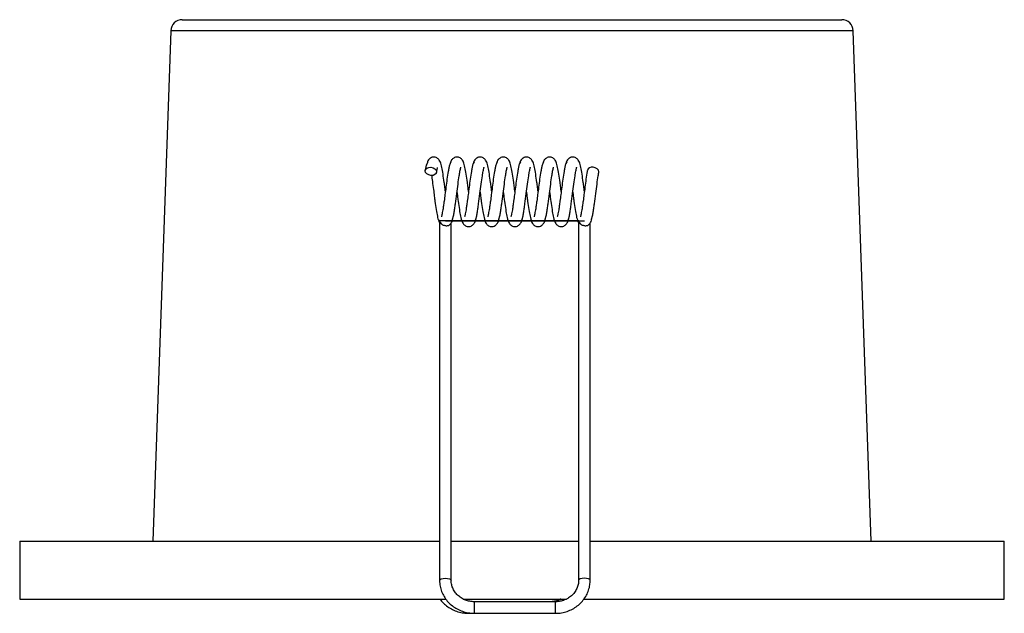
# Paper-space layout '_Izquierda' of a CAD drawing. Header units: millimetres. Extents: x -17.5 to 67.5, y -26.6 to 24.7.
import ezdxf

# ---------------------------------------------------------------- set-up
doc = ezdxf.new("R2010")
doc.units = ezdxf.units.MM

psp = doc.layouts.new('_Izquierda')

# ---------------------------------------------------------------- linework, layer by layer
at = {"color": 7, "linetype": 'Continuous', "lineweight": 25}
for p, q in [((-3.463, 24.662), (53.463, 24.662)), ((-4.462, 23.697), (-6, -20.338)), ((54.462, 23.697), (-4.462, 23.697)), ((56, -20.338), (54.462, 23.697)), ((18.749, 7.264), (18.749, -23.723)), ((18.757, 7.335), (18.751, 7.32)), ((19.749, -23.723), (19.749, 7.114)), ((30.749, 7.264), (30.749, -23.723)), ((30.751, 7.32), (30.757, 7.335)), ((31.749, -23.723), (31.749, 7.114)), ((-17.5, -20.338), (-17.5, -25.338)), ((-17.5, -20.338), (18.749, -20.338)), ((19.749, -20.338), (30.749, -20.338)), ((31.749, -20.338), (67.5, -20.338)), ((67.5, -25.338), (67.5, -20.338)), ((-17.5, -25.338), (19.275, -25.338)), ((20.773, -25.338), (29.708, -25.338)), ((31.219, -25.338), (67.5, -25.338)), ((28.749, -25.572), (21.749, -25.572)), ((21.749, -26.572), (21.749, -25.572)), ((28.749, -26.572), (28.749, -25.572)), ((21.251, -26.572), (28.749, -26.572))]:
    psp.add_line(p, q, dxfattribs=at)
at = {"color": 7, "linetype": 'Continuous'}
for p, q in [((30.751, 7.304), (18.751, 7.304)), ((19.249, 7.304), (31.249, 7.304))]:
    psp.add_line(p, q, dxfattribs=at)
at = {"color": 7, "linetype": 'Continuous', "lineweight": 25, "flags": 128}
for points in [[(18, 11.925), (18.19, 11.881), (18.351, 11.79), (18.458, 11.666), (18.496, 11.527), (18.458, 11.395), (18.351, 11.29), (18.19, 11.228), (18, 11.218), (17.81, 11.262), (17.649, 11.353), (17.542, 11.478), (17.504, 11.616), (17.542, 11.748), (17.649, 11.853), (17.81, 11.916), (18, 11.925)], [(32.492, 11.483), (32.496, 11.527), (32.458, 11.666), (32.351, 11.79), (32.19, 11.881), (32, 11.925)], [(18.749, -23.723), (18.787, -23.658), (18.895, -23.602), (19.058, -23.565), (19.249, -23.552), (19.44, -23.565), (19.602, -23.602), (19.711, -23.658), (19.749, -23.722)], [(31.749, -23.723), (31.711, -23.658), (31.602, -23.602), (31.44, -23.565), (31.249, -23.552), (31.058, -23.565), (30.895, -23.602), (30.787, -23.658), (30.749, -23.722)]]:
    psp.add_lwpolyline(points, dxfattribs=at)
at = {"color": 7, "linetype": 'Continuous', "lineweight": 25}
for centre, radius, start, end in [((-3.463, 23.662), 1, 90, 178), ((53.463, 23.662), 1, 2, 90), ((31.901, 11.521), 0.416, 76.17504, 160.97493)]:
    psp.add_arc(centre, radius, start, end, dxfattribs=at)
for points, knots in [([(19.25, 9.836), (19.236, 9.949), (19.202, 10.215), (19.133, 10.735), (19.047, 11.361), (18.946, 11.931), (18.842, 12.315), (18.735, 12.545), (18.568, 12.72), (18.375, 12.797), (18.237, 12.81), (18.093, 12.786), (17.943, 12.723), (17.801, 12.59), (17.715, 12.444), (17.7, 12.363), (17.695, 12.336)], [0, 0, 0, 0, 0.064472, 0.150999, 0.302435, 0.452603, 0.598561, 0.672873, 0.750688, 0.790501, 0.829637, 0.854116, 0.89319, 0.948762, 0.983069, 1, 1, 1, 1]), ([(21.25, 9.836), (21.236, 9.949), (21.202, 10.215), (21.133, 10.735), (21.047, 11.361), (20.946, 11.931), (20.842, 12.315), (20.735, 12.545), (20.568, 12.72), (20.375, 12.797), (20.237, 12.81), (20.093, 12.786), (19.943, 12.723), (19.8, 12.591), (19.702, 12.414), (19.683, 12.298), (19.673, 12.237)], [0, 0, 0, 0, 0.063143, 0.147887, 0.296203, 0.443277, 0.586227, 0.659008, 0.735219, 0.774212, 0.812541, 0.836516, 0.874785, 0.929212, 0.962812, 1, 1, 1, 1]), ([(23.25, 9.836), (23.236, 9.949), (23.202, 10.215), (23.133, 10.735), (23.047, 11.361), (22.946, 11.931), (22.842, 12.315), (22.735, 12.545), (22.568, 12.72), (22.375, 12.797), (22.237, 12.81), (22.093, 12.786), (21.943, 12.723), (21.8, 12.591), (21.702, 12.414), (21.683, 12.298), (21.673, 12.237)], [0, 0, 0, 0, 0.063143, 0.147887, 0.296203, 0.443277, 0.586227, 0.659008, 0.735219, 0.774212, 0.812541, 0.836516, 0.874785, 0.929212, 0.962812, 1, 1, 1, 1]), ([(25.25, 9.836), (25.236, 9.949), (25.202, 10.215), (25.133, 10.735), (25.047, 11.361), (24.946, 11.931), (24.842, 12.315), (24.735, 12.545), (24.568, 12.72), (24.375, 12.797), (24.237, 12.81), (24.093, 12.786), (23.943, 12.723), (23.8, 12.591), (23.702, 12.414), (23.683, 12.298), (23.673, 12.237)], [0, 0, 0, 0, 0.0631431, 0.1478874, 0.296203, 0.4432771, 0.5862274, 0.6590077, 0.7352193, 0.774212, 0.8125411, 0.8365158, 0.8747846, 0.9292119, 0.9628116, 1, 1, 1, 1]), ([(27.25, 9.836), (27.236, 9.949), (27.202, 10.215), (27.133, 10.735), (27.047, 11.361), (26.946, 11.931), (26.842, 12.315), (26.735, 12.545), (26.568, 12.72), (26.375, 12.797), (26.237, 12.81), (26.093, 12.786), (25.943, 12.723), (25.8, 12.591), (25.702, 12.414), (25.683, 12.298), (25.673, 12.237)], [0, 0, 0, 0, 0.063143, 0.147887, 0.296203, 0.443277, 0.586227, 0.659008, 0.735219, 0.774212, 0.812541, 0.836516, 0.874785, 0.929212, 0.962812, 1, 1, 1, 1]), ([(29.25, 9.836), (29.236, 9.949), (29.202, 10.215), (29.133, 10.735), (29.047, 11.361), (28.946, 11.931), (28.842, 12.315), (28.735, 12.545), (28.568, 12.72), (28.375, 12.797), (28.237, 12.81), (28.093, 12.786), (27.943, 12.723), (27.8, 12.591), (27.702, 12.414), (27.683, 12.298), (27.673, 12.237)], [0, 0, 0, 0, 0.063143, 0.147887, 0.296203, 0.443277, 0.586227, 0.659008, 0.735219, 0.774212, 0.812541, 0.836516, 0.874785, 0.929212, 0.962812, 1, 1, 1, 1]), ([(31.25, 9.836), (31.236, 9.949), (31.202, 10.215), (31.133, 10.735), (31.047, 11.361), (30.946, 11.931), (30.842, 12.315), (30.735, 12.545), (30.568, 12.72), (30.375, 12.797), (30.237, 12.81), (30.093, 12.786), (29.943, 12.723), (29.8, 12.591), (29.702, 12.414), (29.683, 12.298), (29.673, 12.237)], [0, 0, 0, 0, 0.063143, 0.147887, 0.296203, 0.443277, 0.586227, 0.659008, 0.735219, 0.774212, 0.812541, 0.836516, 0.874785, 0.929212, 0.962812, 1, 1, 1, 1]), ([(17.759, 12.383), (17.739, 12.376), (17.698, 12.363), (17.635, 12.217), (17.57, 11.99), (17.528, 11.77), (17.508, 11.66)], [0, 0, 0, 0, 0.248953, 0.499369, 0.751386, 1, 1, 1, 1]), ([(18.492, 11.483), (18.512, 11.593), (18.546, 11.786), (18.574, 11.901), (18.561, 11.905), (18.558, 11.905)], [0, 0, 0, 0, 0.498167, 0.875973, 1, 1, 1, 1]), ([(19.759, 12.383), (19.737, 12.375), (19.691, 12.357), (19.621, 12.179), (19.553, 11.914), (19.478, 11.495), (19.391, 10.929), (19.3, 10.226), (19.218, 9.58), (19.145, 9.032), (19.086, 8.596), (19.019, 8.164), (18.952, 7.852), (18.924, 7.704), (18.893, 7.635), (18.906, 7.649), (18.907, 7.65)], [0, 0, 0, 0, 0.076891, 0.155924, 0.235994, 0.300493, 0.412932, 0.513251, 0.602688, 0.681537, 0.748487, 0.805901, 0.908157, 0.954268, 0.997521, 1, 1, 1, 1]), ([(19.838, 7.33), (19.849, 7.353), (19.881, 7.425), (19.933, 7.646), (19.998, 7.969), (20.061, 8.353), (20.137, 8.902), (20.234, 9.633), (20.338, 10.48), (20.426, 11.083), (20.487, 11.461), (20.526, 11.667), (20.555, 11.797), (20.577, 11.884), (20.587, 11.914), (20.59, 11.934), (20.593, 11.945), (20.589, 11.942), (20.588, 11.942)], [0, 0, 0, 0, 0.038679, 0.119776, 0.199725, 0.277192, 0.351269, 0.494313, 0.627181, 0.753087, 0.812379, 0.864008, 0.901768, 0.925274, 0.953298, 0.97746, 0.999083, 1, 1, 1, 1]), ([(21.759, 12.383), (21.737, 12.375), (21.691, 12.357), (21.621, 12.179), (21.553, 11.914), (21.478, 11.495), (21.391, 10.929), (21.3, 10.226), (21.218, 9.58), (21.145, 9.032), (21.086, 8.596), (21.019, 8.164), (20.952, 7.852), (20.924, 7.704), (20.893, 7.635), (20.906, 7.649), (20.907, 7.65)], [0, 0, 0, 0, 0.0768908, 0.1559236, 0.2359944, 0.3004925, 0.4129316, 0.5132509, 0.6026878, 0.6815366, 0.7484873, 0.8059009, 0.908157, 0.954268, 0.997521, 1, 1, 1, 1]), ([(21.838, 7.33), (21.849, 7.353), (21.881, 7.425), (21.933, 7.646), (21.998, 7.969), (22.061, 8.353), (22.137, 8.902), (22.234, 9.633), (22.338, 10.48), (22.426, 11.083), (22.487, 11.461), (22.526, 11.667), (22.555, 11.797), (22.577, 11.884), (22.587, 11.914), (22.59, 11.934), (22.593, 11.945), (22.589, 11.942), (22.588, 11.942)], [0, 0, 0, 0, 0.038679, 0.119776, 0.199725, 0.277192, 0.351269, 0.494313, 0.627181, 0.753087, 0.812379, 0.864008, 0.901768, 0.925274, 0.953298, 0.97746, 0.999083, 1, 1, 1, 1]), ([(23.759, 12.383), (23.737, 12.375), (23.691, 12.357), (23.621, 12.179), (23.553, 11.914), (23.478, 11.495), (23.391, 10.929), (23.3, 10.226), (23.218, 9.58), (23.145, 9.032), (23.086, 8.596), (23.019, 8.164), (22.952, 7.852), (22.924, 7.704), (22.893, 7.635), (22.906, 7.649), (22.907, 7.65)], [0, 0, 0, 0, 0.076891, 0.155924, 0.235994, 0.300493, 0.412932, 0.513251, 0.602688, 0.681537, 0.748487, 0.805901, 0.908157, 0.954268, 0.997521, 1, 1, 1, 1]), ([(23.838, 7.33), (23.849, 7.353), (23.881, 7.425), (23.933, 7.646), (23.998, 7.969), (24.061, 8.353), (24.137, 8.902), (24.234, 9.633), (24.338, 10.48), (24.426, 11.083), (24.487, 11.461), (24.526, 11.667), (24.555, 11.797), (24.577, 11.884), (24.587, 11.914), (24.59, 11.934), (24.593, 11.945), (24.589, 11.942), (24.588, 11.942)], [0, 0, 0, 0, 0.038679, 0.119776, 0.199725, 0.277192, 0.351269, 0.494313, 0.627181, 0.753087, 0.812379, 0.864008, 0.901768, 0.925274, 0.953298, 0.97746, 0.999083, 1, 1, 1, 1]), ([(25.759, 12.383), (25.737, 12.375), (25.691, 12.357), (25.621, 12.179), (25.553, 11.914), (25.478, 11.495), (25.391, 10.929), (25.3, 10.226), (25.218, 9.58), (25.145, 9.032), (25.086, 8.596), (25.019, 8.164), (24.952, 7.852), (24.924, 7.704), (24.893, 7.635), (24.906, 7.649), (24.907, 7.65)], [0, 0, 0, 0, 0.076891, 0.155924, 0.235994, 0.300493, 0.412932, 0.513251, 0.602688, 0.681537, 0.748487, 0.805901, 0.908157, 0.954268, 0.997521, 1, 1, 1, 1]), ([(25.838, 7.33), (25.849, 7.353), (25.881, 7.425), (25.933, 7.646), (25.998, 7.969), (26.061, 8.353), (26.137, 8.902), (26.234, 9.633), (26.338, 10.48), (26.426, 11.083), (26.487, 11.461), (26.526, 11.667), (26.555, 11.797), (26.577, 11.884), (26.587, 11.914), (26.59, 11.934), (26.593, 11.945), (26.589, 11.942), (26.588, 11.942)], [0, 0, 0, 0, 0.038679, 0.119776, 0.199725, 0.277192, 0.351269, 0.494313, 0.627181, 0.753087, 0.812379, 0.864008, 0.901768, 0.925274, 0.953298, 0.97746, 0.999083, 1, 1, 1, 1]), ([(27.759, 12.383), (27.737, 12.375), (27.691, 12.357), (27.621, 12.179), (27.553, 11.914), (27.478, 11.495), (27.391, 10.929), (27.3, 10.226), (27.218, 9.58), (27.145, 9.032), (27.086, 8.596), (27.019, 8.164), (26.952, 7.852), (26.924, 7.704), (26.893, 7.635), (26.906, 7.649), (26.907, 7.65)], [0, 0, 0, 0, 0.076891, 0.155924, 0.235994, 0.300493, 0.412932, 0.513251, 0.602688, 0.681537, 0.748487, 0.805901, 0.908157, 0.954268, 0.997521, 1, 1, 1, 1]), ([(27.838, 7.33), (27.849, 7.353), (27.881, 7.425), (27.933, 7.646), (27.998, 7.969), (28.061, 8.353), (28.137, 8.902), (28.234, 9.633), (28.338, 10.48), (28.426, 11.083), (28.487, 11.461), (28.526, 11.667), (28.555, 11.797), (28.577, 11.884), (28.587, 11.914), (28.59, 11.934), (28.593, 11.945), (28.589, 11.942), (28.588, 11.942)], [0, 0, 0, 0, 0.0386787, 0.119776, 0.199725, 0.2771916, 0.3512692, 0.4943134, 0.6271809, 0.7530873, 0.8123788, 0.8640083, 0.9017682, 0.9252738, 0.9532978, 0.9774603, 0.9990826, 1, 1, 1, 1]), ([(29.759, 12.383), (29.737, 12.375), (29.691, 12.357), (29.621, 12.179), (29.553, 11.914), (29.478, 11.495), (29.391, 10.929), (29.3, 10.226), (29.218, 9.58), (29.145, 9.032), (29.086, 8.596), (29.019, 8.164), (28.952, 7.852), (28.924, 7.704), (28.893, 7.635), (28.906, 7.649), (28.907, 7.65)], [0, 0, 0, 0, 0.076891, 0.155924, 0.235994, 0.300493, 0.412932, 0.513251, 0.602688, 0.681537, 0.748487, 0.805901, 0.908157, 0.954268, 0.997521, 1, 1, 1, 1]), ([(29.838, 7.33), (29.849, 7.353), (29.881, 7.425), (29.933, 7.646), (29.998, 7.969), (30.061, 8.353), (30.137, 8.902), (30.234, 9.633), (30.338, 10.48), (30.426, 11.083), (30.487, 11.461), (30.526, 11.667), (30.555, 11.797), (30.577, 11.884), (30.587, 11.914), (30.59, 11.934), (30.593, 11.945), (30.589, 11.942), (30.588, 11.942)], [0, 0, 0, 0, 0.038679, 0.119776, 0.199725, 0.277192, 0.351269, 0.494313, 0.627181, 0.753087, 0.812379, 0.864008, 0.901768, 0.925274, 0.953298, 0.97746, 0.999083, 1, 1, 1, 1]), ([(18.048, 11.231), (18.075, 11.06), (18.131, 10.697), (18.214, 10.057), (18.288, 9.475), (18.364, 8.876), (18.453, 8.258), (18.554, 7.684), (18.639, 7.325), (18.727, 7.166), (18.749, 7.126)], [0, 0, 0, 0, 0.127043, 0.269382, 0.385775, 0.475693, 0.636607, 0.790927, 0.9473, 1, 1, 1, 1]), ([(31.508, 11.657), (31.502, 11.626), (31.464, 11.409), (31.39, 10.927), (31.3, 10.227), (31.218, 9.58), (31.145, 9.032), (31.086, 8.596), (31.019, 8.164), (30.952, 7.852), (30.924, 7.704), (30.893, 7.635), (30.906, 7.649), (30.907, 7.65)], [0, 0, 0, 0, 0.025856, 0.18244, 0.322146, 0.446697, 0.556503, 0.64974, 0.729695, 0.872098, 0.936313, 0.996548, 1, 1, 1, 1]), ([(31.838, 7.33), (31.849, 7.353), (31.881, 7.425), (31.933, 7.646), (31.998, 7.969), (32.061, 8.353), (32.137, 8.902), (32.234, 9.633), (32.338, 10.48), (32.425, 11.082), (32.475, 11.386), (32.491, 11.478), (32.492, 11.483)], [0, 0, 0, 0, 0.047393, 0.146761, 0.244721, 0.339641, 0.430407, 0.605678, 0.76848, 0.922752, 0.995401, 1, 1, 1, 1]), ([(20.25, 9.771), (20.265, 9.658), (20.299, 9.396), (20.364, 8.876), (20.455, 8.258), (20.549, 7.684), (20.658, 7.297), (20.764, 7.067), (20.931, 6.888), (21.122, 6.811), (21.267, 6.798), (21.42, 6.825), (21.568, 6.895), (21.722, 7.047), (21.831, 7.256), (21.858, 7.397), (21.872, 7.47)], [0, 0, 0, 0, 0.059734, 0.139023, 0.280914, 0.41699, 0.554877, 0.625396, 0.698015, 0.735288, 0.771799, 0.796653, 0.842914, 0.911701, 0.953903, 1, 1, 1, 1]), ([(22.25, 9.771), (22.265, 9.658), (22.299, 9.396), (22.364, 8.876), (22.455, 8.258), (22.549, 7.684), (22.658, 7.297), (22.764, 7.067), (22.931, 6.888), (23.122, 6.811), (23.267, 6.798), (23.42, 6.825), (23.568, 6.895), (23.722, 7.047), (23.831, 7.256), (23.858, 7.397), (23.872, 7.47)], [0, 0, 0, 0, 0.0597341, 0.1390226, 0.2809136, 0.41699, 0.5548766, 0.6253961, 0.6980149, 0.735288, 0.771799, 0.796653, 0.8429144, 0.9117005, 0.9539028, 1, 1, 1, 1]), ([(24.25, 9.771), (24.265, 9.658), (24.299, 9.396), (24.364, 8.876), (24.455, 8.258), (24.549, 7.684), (24.658, 7.297), (24.764, 7.067), (24.931, 6.888), (25.122, 6.811), (25.267, 6.798), (25.42, 6.825), (25.568, 6.895), (25.722, 7.047), (25.831, 7.256), (25.858, 7.397), (25.872, 7.47)], [0, 0, 0, 0, 0.059734, 0.139023, 0.280914, 0.41699, 0.554877, 0.625396, 0.698015, 0.735288, 0.771799, 0.796653, 0.842914, 0.911701, 0.953903, 1, 1, 1, 1]), ([(26.25, 9.771), (26.265, 9.658), (26.299, 9.396), (26.364, 8.876), (26.455, 8.258), (26.549, 7.684), (26.658, 7.297), (26.764, 7.067), (26.931, 6.888), (27.122, 6.811), (27.267, 6.798), (27.42, 6.825), (27.568, 6.895), (27.722, 7.047), (27.831, 7.256), (27.858, 7.397), (27.872, 7.47)], [0, 0, 0, 0, 0.059734, 0.139023, 0.280914, 0.41699, 0.554877, 0.625396, 0.698015, 0.735288, 0.771799, 0.796653, 0.842914, 0.911701, 0.953903, 1, 1, 1, 1]), ([(28.25, 9.771), (28.265, 9.658), (28.299, 9.396), (28.364, 8.876), (28.455, 8.258), (28.549, 7.684), (28.658, 7.297), (28.764, 7.067), (28.931, 6.888), (29.122, 6.811), (29.267, 6.798), (29.42, 6.825), (29.568, 6.895), (29.722, 7.047), (29.831, 7.256), (29.858, 7.397), (29.872, 7.47)], [0, 0, 0, 0, 0.059734, 0.139023, 0.280914, 0.41699, 0.554877, 0.625396, 0.698015, 0.735288, 0.771799, 0.796653, 0.842914, 0.911701, 0.953903, 1, 1, 1, 1]), ([(30.25, 9.771), (30.265, 9.658), (30.298, 9.396), (30.364, 8.876), (30.454, 8.258), (30.554, 7.684), (30.639, 7.325), (30.727, 7.166), (30.749, 7.126)], [0, 0, 0, 0, 0.0993339, 0.2311853, 0.4671405, 0.6934266, 0.9227227, 1, 1, 1, 1]), ([(18.75, 7.264), (18.75, 7.265), (18.748, 7.276), (18.75, 7.293), (18.751, 7.31), (18.751, 7.317), (18.751, 7.32)], [0, 0, 0, 0, 0.103958, 0.636257, 0.898944, 1, 1, 1, 1]), ([(18.757, 7.335), (18.757, 7.332), (18.757, 7.326), (18.757, 7.31), (18.764, 7.27), (18.792, 7.179), (18.866, 7.067), (18.995, 6.969), (19.123, 6.914), (19.251, 6.885), (19.372, 6.879), (19.488, 6.895), (19.582, 6.925), (19.618, 6.96), (19.633, 6.974)], [0, 0, 0, 0, 0.00549, 0.012634, 0.038377, 0.140211, 0.345271, 0.476639, 0.582112, 0.66564, 0.749491, 0.826818, 0.930525, 1, 1, 1, 1]), ([(19.628, 6.979), (19.666, 7.012), (19.745, 7.082), (19.831, 7.258), (19.858, 7.397), (19.872, 7.47)], [0, 0, 0, 0, 0.3033211, 0.6362956, 1, 1, 1, 1]), ([(30.75, 7.264), (30.749, 7.265), (30.748, 7.276), (30.75, 7.292), (30.751, 7.31), (30.751, 7.317), (30.751, 7.32)], [0, 0, 0, 0, 0.097003, 0.632831, 0.897045, 1, 1, 1, 1]), ([(30.757, 7.335), (30.757, 7.332), (30.757, 7.326), (30.757, 7.31), (30.764, 7.27), (30.792, 7.179), (30.866, 7.067), (30.995, 6.969), (31.123, 6.914), (31.251, 6.885), (31.372, 6.879), (31.488, 6.895), (31.582, 6.925), (31.618, 6.96), (31.633, 6.974)], [0, 0, 0, 0, 0.005488, 0.012628, 0.038361, 0.140157, 0.345137, 0.476548, 0.582044, 0.66558, 0.749441, 0.826769, 0.930458, 1, 1, 1, 1]), ([(31.628, 6.979), (31.666, 7.012), (31.745, 7.082), (31.831, 7.258), (31.858, 7.397), (31.872, 7.47)], [0, 0, 0, 0, 0.30332, 0.636295, 1, 1, 1, 1]), ([(18.749, -23.723), (18.752, -23.815), (18.759, -24.064), (18.839, -24.467), (19.008, -24.915), (19.254, -25.329), (19.568, -25.699), (19.942, -26.014), (20.367, -26.267), (20.83, -26.449), (21.296, -26.554), (21.606, -26.567), (21.749, -26.572)], [0, 0, 0, 0, 0.061203, 0.166616, 0.272083, 0.377632, 0.483347, 0.589284, 0.695461, 0.801869, 0.908477, 1, 1, 1, 1]), ([(21.749, -25.572), (21.684, -25.571), (21.485, -25.565), (21.155, -25.502), (20.781, -25.356), (20.447, -25.143), (20.166, -24.873), (19.949, -24.557), (19.805, -24.206), (19.753, -23.922), (19.75, -23.76), (19.749, -23.723)], [0, 0, 0, 0, 0.061186, 0.18874, 0.316422, 0.444235, 0.57239, 0.701122, 0.830639, 0.961032, 1, 1, 1, 1]), ([(28.749, -26.572), (28.843, -26.57), (29.105, -26.563), (29.529, -26.488), (30.003, -26.327), (30.442, -26.091), (30.834, -25.79), (31.168, -25.431), (31.434, -25.024), (31.623, -24.581), (31.731, -24.142), (31.743, -23.853), (31.749, -23.723)], [0, 0, 0, 0, 0.060484, 0.167316, 0.274258, 0.381166, 0.487974, 0.594614, 0.701028, 0.807179, 0.913067, 1, 1, 1, 1]), ([(30.749, -23.723), (30.747, -23.781), (30.741, -23.964), (30.674, -24.269), (30.514, -24.619), (30.28, -24.932), (29.983, -25.194), (29.635, -25.395), (29.258, -25.524), (28.956, -25.569), (28.789, -25.572), (28.749, -25.572)], [0, 0, 0, 0, 0.060534, 0.191813, 0.323068, 0.453718, 0.583591, 0.712722, 0.841253, 0.962452, 1, 1, 1, 1]), ([(18.782, -25.338), (18.877, -25.459), (19.072, -25.706), (19.445, -26.014), (19.869, -26.267), (20.332, -26.448), (20.798, -26.554), (21.108, -26.567), (21.251, -26.572)], [0, 0, 0, 0, 0.1632832, 0.3348475, 0.5068009, 0.6791273, 0.851779, 1, 1, 1, 1]), ([(29.21, -25.338), (29.183, -25.354), (29.044, -25.438), (28.758, -25.52), (28.458, -25.569), (28.291, -25.572), (28.251, -25.572)], [0, 0, 0, 0, 0.093536, 0.499098, 0.881521, 1, 1, 1, 1])]:
    psp.add_open_spline(points, degree=3, knots=knots, dxfattribs=at)

doc.saveas('drawing.dxf')
